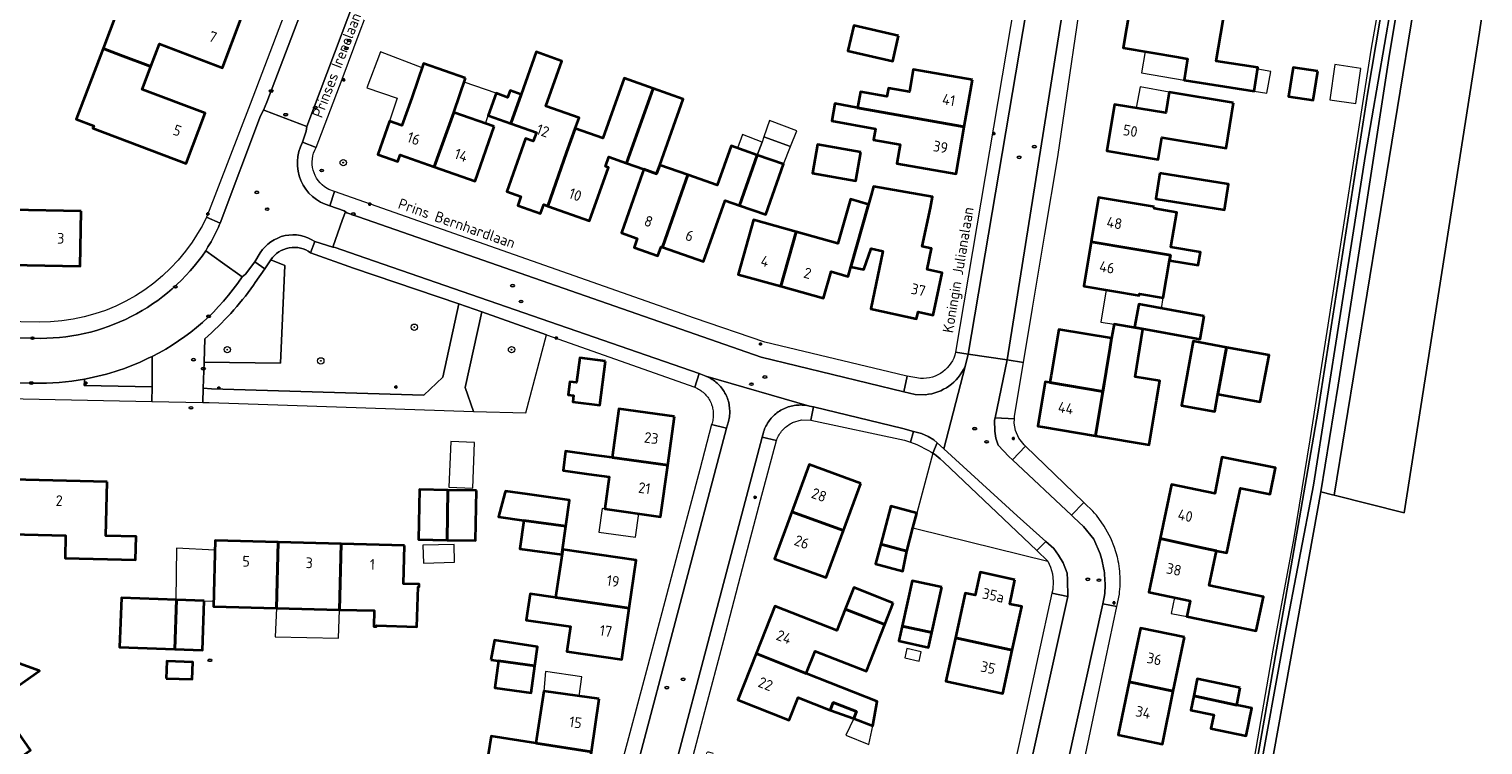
# Model space of a CAD drawing. Header units: metres. Extents: x 152610 to 160096, y 456114 to 462495.
# Tile 30 of 256: x 156224 to 156407, y 458388 to 458478. Entities that reach past the tile are written whole.
import ezdxf
from ezdxf.enums import TextEntityAlignment as Align

# ---------------------------------------------------------------- set-up
doc = ezdxf.new("R2010")
doc.units = ezdxf.units.M
doc.header["$LTSCALE"] = 0.5
doc.layers.get('0').update_dxf_attribs({"linetype": 'CONTINUOUS'})
for name, color, linetype, lineweight in [('B-PV-GR-BEPLANTING_CULTUUR_HEESTERS-GV', 251, 'CONTINUOUS', 18), ('B-PV-GR-BEPLANTING_CULTUUR_ROOS-GV', 251, 'CONTINUOUS', 18), ('B-PV-GR-BOOM-S', 251, 'CONTINUOUS', 25), ('B-PV-GR-GRAS-GV', 251, 'CONTINUOUS', 13), ('B-PV-GR-HAAG-GV', 251, 'CONTINUOUS', 13), ('B-PV-IE-MEUBILAIR-S', 251, 'CONTINUOUS', 25), ('B-PV-OG-BEBOUWING-GV', 6, 'CONTINUOUS', 35), ('B-PV-OG-BEBOUWING-T18', 1, 'CONTINUOUS', 18), ('B-PV-OG-BEBOUWING_OVERBOUWING-GV', 251, 'CONTINUOUS', 18), ('B-PV-OG-BEBOUWING_SCHUUR-GV', 251, 'CONTINUOUS', 18), ('B-PV-OG-TERREIN_BEGROEID-GV', 251, 'CONTINUOUS', 18), ('B-PV-OG-TERREIN_OEVER-GV', 251, 'CONTINUOUS', 18), ('B-PV-OG-TOPOGRAFIE-T18', 1, 'CONTINUOUS', 18), ('B-PV-OG-WATER_SLOOT-GV', 251, 'CONTINUOUS', 18), ('B-PV-VH-ONVERHARD_ZAND-GV', 251, 'CONTINUOUS', 18), ('B-PV-VH-OPENVERHARDING_BETONSTRAATSTEEN-GV', 251, 'CONTINUOUS', 18), ('B-PV-VH-OPENVERHARDING_STRAATBAKSTEEN-GV', 251, 'CONTINUOUS', 18), ('B-PV-VH-OPENVERHARDING_TEGEL-GV', 251, 'CONTINUOUS', 18)]:
    doc.layers.add(name, color=color, linetype=linetype, lineweight=lineweight)
doc.styles.add('NLCS-ISO', font='NLCS-ISO.ttf')
doc.styles.add('NLCS-ISO-M750-T18', font='NLCS-ISO.ttf', dxfattribs={"height": 1.35})

# ---------------------------------------------------------------- blocks, each defined once
blk = doc.blocks.new('SIE-MEUBILAIR_PAAL_LICHTMAST-SO')
for points in [[(-0.62, 0), (-1, 0)], [(-0.71, 0.71), (-0.44, 0.44)], [(0, 1), (0, 0.62)], [(0.44, 0.44), (0.71, 0.71)], [(1, 0), (0.62, 0)], [(-0.71, -0.71), (-0.44, -0.44)], [(0, -0.62), (0, -1)], [(0.44, -0.44), (0.71, -0.71)]]:
    blk.add_lwpolyline(points)
blk.add_circle((0, 0), 0.5)
blk = doc.blocks.new('SIE-MEUBILAIR_PUT_RIOOLPUT-SO')
blk.add_ellipse((0, 0), major_axis=(1.25, 0), ratio=0.54)
blk = doc.blocks.new('SIE-MEUBILAIR_PUT_KOLK-SO')
blk.add_ellipse((0, 0), major_axis=(1.25, 0), ratio=0.54)
at = {"style": 'NLCS-ISO'}
blk.add_text('klk', height=0.75, dxfattribs=at).set_placement((0.03, 0), align=Align.MIDDLE_CENTER)
blk = doc.blocks.new('SIE-MEUBILAIR_PUT_GASPUT-SO')
blk.add_ellipse((0, 0), major_axis=(1.25, 0), ratio=0.54)
at = {"style": 'NLCS-ISO'}
blk.add_text('gas ', height=0.75, dxfattribs=at).set_placement((0.53, 0.16), align=Align.MIDDLE_CENTER)
blk = doc.blocks.new('SIE-MEUBILAIR_PUT_DRAINAGEPUT-SO')
blk.add_ellipse((0, 0), major_axis=(1.25, 0), ratio=0.54)
at = {"style": 'NLCS-ISO'}
blk.add_text('dr', height=0.75, dxfattribs=at).set_placement((0.03, 0), align=Align.MIDDLE_CENTER)
blk = doc.blocks.new('SGR-BOOM_GBKN-SO')
at = {"linetype": 'ByBlock', "lineweight": 18}
h = blk.add_hatch(color=0, dxfattribs=at)
h.dxf.hatch_style = 1
edge = h.paths.add_edge_path()
edge.add_arc((0, 0), 0.25, 0, 360)
at = {"color": 0, "linetype": 'ByBlock', "lineweight": 18}
for radius in [2, 0.25]:
    blk.add_circle((0, 0), radius, dxfattribs=at)
at = {"color": 0, "linetype": 'ByBlock', "lineweight": 18, "style": 'NLCS-ISO'}
blk.add_attdef('SOORT', (2.5, 0), '', height=1.5, dxfattribs=at)

msp = doc.modelspace()

# ---------------------------------------------------------------- linework, layer by layer
at = {"layer": 'B-PV-GR-BEPLANTING_CULTUUR_HEESTERS-GV', "flags": 128}
msp.add_lwpolyline([(156289.189, 458439.289), (156281.048, 458442.174), (156278.948, 458432.646), (156280.011, 458429.626), (156286.602, 458429.45)], close=True, dxfattribs=at)
at = {"layer": 'B-PV-GR-BEPLANTING_CULTUUR_ROOS-GV', "flags": 128}
for points in [[(156246.105, 458435.833), (156255.723, 458435.712), (156256.275, 458447.981), (156254.51, 458448.706), (156253.751, 458447.593), (156252.549, 458445.85), (156252.323, 458445.518)], [(156246.208, 458438.781), (156246.105, 458435.833)]]:
    msp.add_lwpolyline(points, dxfattribs=at)
at = {"layer": 'B-PV-GR-BEPLANTING_CULTUUR_ROOS-GV'}
msp.add_lwpolyline([(156252.323, 458445.518, -0.0560343), (156246.208, 458438.781)], format="xyb", dxfattribs=at)
at = {"layer": 'B-PV-GR-GRAS-GV', "flags": 128}
msp.add_lwpolyline([(156407.777, 458485.689), (156406.58, 458477.35), (156397.081, 458416.889), (156388.267, 458419.092), (156388.085, 458419.138), (156386.606, 458419.542), (156378.804, 458376.264), (156362.318, 458290.592), (156356.871, 458252.467), (156356.577, 458249.817), (156346.125, 458182.398)], dxfattribs=at)
at = {"layer": 'B-PV-GR-HAAG-GV'}
msp.add_lwpolyline([(156239.59, 458436.569, -0.0715742), (156231.07, 458433.711)], format="xyb", dxfattribs=at)
at = {"layer": 'B-PV-GR-HAAG-GV', "flags": 128}
for points in [[(156239.562, 458432.737), (156239.59, 458436.569)], [(156231.07, 458433.711), (156231.047, 458433.428), (156231.003, 458432.887), (156239.562, 458432.737)]]:
    msp.add_lwpolyline(points, dxfattribs=at)
at = {"layer": 'B-PV-OG-BEBOUWING-GV', "flags": 128}
for points in [[(156239.399, 458473.022), (156240.483, 458475.873), (156248.406, 458472.879), (156250.712, 458478.982), (156238.981, 458483.415), (156236.773, 458484.249), (156233.392, 458475.306), (156235.598, 458474.467)], [(156374.628, 458480.608), (156373.002, 458480.886), (156369.946, 458481.409), (156362.966, 458482.604), (156361.732, 458475.392), (156368.712, 458474.198), (156369.84, 458474.005), (156369.419, 458471.316), (156378.235, 458469.939), (156378.699, 458472.905), (156373.45, 458473.725)], [(156333.484, 458476.897), (156327.832, 458478.193), (156327.106, 458475.027), (156332.758, 458473.731)], [(156239.399, 458473.022), (156235.598, 458474.467), (156233.392, 458475.306), (156230.027, 458466.405), (156232.235, 458465.566), (156232.12, 458465.262), (156243.84, 458460.832), (156246.233, 458467.163), (156238.31, 458470.158)], [(156279.013, 458471.555), (156273.728, 458473.407), (156272.223, 458469.113), (156271, 458465.623), (156269.433, 458466.172), (156267.961, 458461.973), (156270.462, 458461.096), (156270.753, 458461.927), (156275.054, 458460.42), (156277.508, 458467.261)], [(156292.798, 458465.253), (156293.273, 458466.573), (156289.102, 458468.054), (156291.11, 458473.717), (156287.887, 458474.866), (156285.996, 458469.512), (156285.985, 458469.516), (156284.705, 458465.861), (156287.913, 458464.719), (156287.524, 458463.627), (156286.554, 458463.971), (156284.19, 458457.314), (156285.962, 458456.684), (156285.56, 458455.554), (156288.439, 458454.532), (156288.84, 458455.663), (156289.355, 458455.48), (156291.701, 458462.202)], [(156302.597, 458470.291), (156298.955, 458471.584), (156296.27, 458464.02), (156292.798, 458465.253), (156291.701, 458462.202), (156289.355, 458455.48), (156294.589, 458453.622), (156296.971, 458460.331), (156296.601, 458460.462), (156297.03, 458461.671), (156299.249, 458460.884)], [(156342.774, 458471.354), (156335.328, 458472.652), (156334.838, 458469.839), (156332.191, 458470.3), (156332.012, 458469.271), (156328.679, 458469.852), (156328.315, 458467.856), (156341.745, 458465.454)], [(156386.21, 458472.443), (156383.123, 458472.925), (156382.551, 458469.265), (156385.638, 458468.783)], [(156285.985, 458469.516), (156284.601, 458470.009), (156284.296, 458469.154), (156282.84, 458469.673), (156281.845, 458466.88), (156284.705, 458465.861)], [(156299.249, 458460.884), (156301.423, 458460.112), (156303.037, 458459.539), (156303.424, 458460.63), (156306.378, 458468.949), (156302.597, 458470.291)], [(156375.623, 458468.483), (156367.529, 458469.827), (156367.095, 458467.21), (156360.654, 458468.279), (156359.683, 458462.431), (156366.15, 458461.357), (156366.608, 458464.114), (156374.675, 458462.775)], [(156341.745, 458465.454), (156328.315, 458467.856), (156325.469, 458468.376), (156325.071, 458466.197), (156330.559, 458465.217), (156330.316, 458463.822), (156333.685, 458463.235), (156333.264, 458460.82), (156340.711, 458459.522)], [(156282.599, 458465.477), (156277.508, 458467.261), (156275.054, 458460.42), (156280.195, 458458.618)], [(156315.706, 458461.903), (156312.398, 458463.062), (156310.659, 458458.095), (156306.969, 458459.388), (156306.187, 458457.156), (156303.784, 458450.292), (156308.95, 458448.483), (156311.652, 458456.198), (156313.483, 458455.557)], [(156328.721, 458462.266), (156323.284, 458463.22), (156322.652, 458459.618), (156328.089, 458458.664)], [(156303.784, 458450.292), (156306.187, 458457.156), (156306.969, 458459.388), (156303.424, 458460.63), (156303.037, 458459.539), (156301.423, 458460.112), (156301.021, 458458.965), (156298.617, 458452.101), (156300.608, 458451.404), (156300.208, 458450.262), (156303.2, 458449.214), (156303.6, 458450.356)], [(156315.706, 458461.903), (156313.483, 458455.557), (156316.794, 458454.397), (156319.016, 458460.744)], [(156366.357, 458459.616), (156365.843, 458456.409), (156374.466, 458455.025), (156374.98, 458458.232)], [(156337.486, 458455.265), (156337.747, 458456.631), (156330.345, 458457.951), (156330.016, 458456.85), (156329.702, 458455.688), (156327.484, 458447.821), (156329.099, 458447.513), (156330.011, 458450.138), (156331.518, 458449.819), (156329.973, 458442.531), (156335.753, 458441.306), (156335.933, 458442.157), (156337.851, 458441.751), (156338.983, 458447.092), (156337.066, 458447.498), (156337.629, 458450.154), (156336.455, 458450.403)], [(156329.702, 458455.688), (156327.412, 458456.334), (156325.843, 458450.768), (156320.591, 458452.237), (156318.674, 458445.383), (156324.043, 458443.881), (156324.981, 458447.232), (156327.147, 458446.626), (156327.484, 458447.821)], [(156365.671, 458455.371), (156358.636, 458456.549), (156357.702, 458450.973), (156367.678, 458449.302), (156367.567, 458448.64), (156371.173, 458448.036), (156371.448, 458449.679), (156367.753, 458450.298), (156368.486, 458454.675), (156365.635, 458455.153)], [(156230.636, 458454.842), (156221.772, 458455.024), (156221.63, 458448.092), (156230.493, 458447.909)], [(156320.591, 458452.237), (156315.221, 458453.74), (156313.304, 458446.886), (156318.674, 458445.383)], [(156367.678, 458449.302), (156357.702, 458450.973), (156356.769, 458445.399), (156363.743, 458444.231), (156363.776, 458444.424), (156366.776, 458443.921), (156367.567, 458448.64)], [(156371.941, 458441.614), (156363.69, 458443.13), (156363.162, 458440.259), (156371.413, 458438.743)], [(156359.352, 458433.098), (156359.195, 458432.149), (156358.273, 458426.564), (156364.994, 458425.442), (156365.926, 458431.026), (156366.334, 458433.471), (156363.227, 458433.989), (156364.231, 458440.006), (156360.585, 458440.615), (156360.515, 458440.193), (156360.276, 458438.84), (156360.081, 458437.737), (156360.116, 458437.731), (156359.609, 458434.658)], [(156359.195, 458432.149), (156359.352, 458433.098), (156359.609, 458434.658), (156360.116, 458437.731), (156360.081, 458437.737), (156360.276, 458438.84), (156353.632, 458439.949), (156352.674, 458434.213), (156352.516, 458433.264)], [(156373.654, 458431.793), (156374.719, 458437.702), (156370.559, 458438.476), (156369.062, 458430.405), (156373.267, 458429.647)], [(156374.719, 458437.702), (156373.654, 458431.793), (156378.983, 458430.828), (156380.087, 458436.703)], [(156296.609, 458435.95), (156293.375, 458436.369), (156292.972, 458433.263), (156292.113, 458433.375), (156291.898, 458431.716), (156292.586, 458431.627), (156292.485, 458430.848), (156295.89, 458430.406)], [(156358.273, 458426.564), (156359.195, 458432.149), (156352.516, 458433.264), (156351.935, 458433.36), (156350.997, 458427.779), (156351.584, 458427.68)], [(156305.279, 458428.996), (156298.277, 458429.968), (156297.426, 458423.836), (156304.431, 458422.889)], [(156294.846, 458424.185), (156291.593, 458424.625), (156291.263, 458422.191), (156294.517, 458421.751), (156297.087, 458421.394), (156296.528, 458417.368), (156303.53, 458416.396), (156304.431, 458422.889), (156297.426, 458423.836)], [(156328.71, 458420.579), (156322.214, 458422.953), (156320.047, 458417.024), (156326.543, 458414.65)], [(156366.39, 458413.64), (156371.872, 458412.439), (156373.472, 458412.107), (156374.776, 458411.836), (156375.836, 458416.872), (156376.492, 458419.991), (156380.225, 458419.232), (156380.896, 458422.531), (156374.14, 458423.904), (156373.277, 458419.299), (156367.823, 458420.447)], [(156233.916, 458420.761), (156221.954, 458421.055), (156221.786, 458414.215), (156228.677, 458414.046), (156228.607, 458411.186), (156237.472, 458410.968), (156237.544, 458413.898), (156233.749, 458413.991)], [(156276.78, 458419.749), (156273.186, 458419.814), (156273.071, 458413.518), (156276.666, 458413.452)], [(156280.375, 458419.683), (156276.78, 458419.749), (156276.666, 458413.452), (156280.26, 458413.387)], [(156286.79, 458419.219), (156284.014, 458419.61), (156283.943, 458419.337), (156283.16, 458416.359), (156286.329, 458415.917), (156291.609, 458415.182), (156292.069, 458418.483)], [(156326.543, 458414.65), (156320.047, 458417.024), (156317.881, 458411.096), (156324.377, 458408.722)], [(156335.782, 458416.855), (156332.507, 458417.721), (156331.242, 458412.933), (156334.517, 458412.068), (156335.291, 458414.998)], [(156291.609, 458415.182), (156286.329, 458415.917), (156285.833, 458412.362), (156291.113, 458411.625)], [(156255.429, 458413.187), (156247.489, 458413.39), (156247.277, 458405.088), (156255.217, 458404.885)], [(156263.369, 458412.985), (156255.429, 458413.187), (156255.217, 458404.885), (156263.158, 458404.682)], [(156366.39, 458413.64), (156364.971, 458406.898), (156370.169, 458405.804), (156369.758, 458403.847), (156378.467, 458402.013), (156379.373, 458406.319), (156372.556, 458407.754), (156373.472, 458412.107), (156371.872, 458412.439)], [(156271.315, 458412.782), (156263.369, 458412.985), (156263.158, 458404.682), (156267.511, 458404.571), (156267.461, 458402.587), (156267.779, 458402.578), (156267.782, 458402.687), (156272.879, 458402.543), (156273.021, 458407.57), (156273.168, 458407.566), (156273.177, 458407.884), (156271.191, 458407.935)], [(156290.945, 458406.131), (156299.595, 458404.889), (156300.464, 458410.939), (156291.223, 458412.274), (156290.332, 458406.219)], [(156334.517, 458412.068), (156331.242, 458412.933), (156330.589, 458410.461), (156333.997, 458409.56)], [(156348.124, 458408.464), (156343.742, 458409.418), (156343.111, 458406.516), (156341.853, 458406.79), (156340.628, 458401.16), (156347.779, 458399.604), (156348.97, 458405.078), (156347.458, 458405.407)], [(156338.941, 458407.509), (156335.196, 458408.338), (156333.93, 458402.617), (156337.677, 458401.802)], [(156242.643, 458405.929), (156235.698, 458406.181), (156235.472, 458399.961), (156242.417, 458399.709)], [(156246.113, 458405.803), (156242.643, 458405.929), (156242.417, 458399.709), (156245.887, 458399.583)], [(156299.595, 458404.889), (156290.945, 458406.131), (156290.332, 458406.219), (156287.108, 458406.682), (156286.634, 458403.383), (156292.202, 458402.583), (156291.749, 458399.434), (156298.669, 458398.44)], [(156332.799, 458405.533), (156327.845, 458407.482), (156326.779, 458404.773), (156331.734, 458402.824)], [(156326.779, 458404.773), (156325.714, 458402.064), (156317.909, 458405.134), (156315.574, 458399.2), (156321.87, 458396.665), (156322.982, 458399.493), (156329.426, 458396.958), (156331.734, 458402.824)], [(156337.677, 458401.802), (156333.93, 458402.617), (156333.519, 458400.759), (156337.263, 458399.93)], [(156369.455, 458401.228), (156363.906, 458402.379), (156362.505, 458395.629), (156368.044, 458394.429)], [(156282.192, 458398.362), (156283.133, 458398.236), (156287.708, 458397.621), (156288.031, 458400.022), (156282.635, 458400.837)], [(156347.779, 458399.604), (156340.628, 458401.16), (156339.437, 458395.685), (156346.588, 458394.13)], [(156321.87, 458396.665), (156315.574, 458399.2), (156313.265, 458393.331), (156319.722, 458390.791), (156320.838, 458393.627), (156324.884, 458392.035), (156325.269, 458393.013), (156328.178, 458391.869), (156327.838, 458391.004), (156330.237, 458390.06), (156330.8, 458393.152)], [(156241.322, 458396.049), (156244.61, 458395.93), (156244.688, 458398.079), (156241.4, 458398.198)], [(156287.708, 458397.621), (156283.133, 458398.236), (156282.678, 458394.852), (156287.253, 458394.237)], [(156368.044, 458394.429), (156362.505, 458395.629), (156361.117, 458388.938), (156366.666, 458387.787)], [(156376.47, 458394.87), (156371.059, 458395.974), (156370.63, 458393.869), (156376.027, 458392.699)], [(156295.796, 458393.479), (156288.838, 458394.45), (156287.861, 458387.899), (156294.833, 458386.826)], [(156328.178, 458391.869), (156325.269, 458393.013), (156324.884, 458392.035), (156327.838, 458391.004)], [(156376.027, 458392.699), (156370.63, 458393.869), (156370.256, 458392.037), (156373.133, 458391.45), (156372.781, 458389.725), (156377.203, 458388.822), (156377.915, 458392.308), (156376.518, 458392.593), (156376.026, 458392.693)], [(156287.861, 458387.899), (156282.223, 458388.768), (156281.864, 458386.432), (156287.4, 458385.666), (156286.936, 458381.705), (156293.945, 458380.684), (156294.833, 458386.826)]]:
    msp.add_lwpolyline(points, close=True, dxfattribs=at)
msp.add_lwpolyline([(156211.908, 458378.346), (156224.271, 458387.016), (156219.942, 458393.189), (156225.403, 458397.017), (156218.719, 458399.404)], dxfattribs=at)
at = {"layer": 'B-PV-OG-BEBOUWING_OVERBOUWING-GV', "flags": 128}
for points in [[(156273.543, 458472.88), (156268.308, 458474.882), (156266.592, 458470.345), (156270.376, 458469.041), (156269.433, 458466.172), (156271, 458465.623), (156272.223, 458469.113)], [(156368.712, 458474.198), (156364.485, 458474.921), (156364.03, 458472.225), (156369.419, 458471.316), (156369.84, 458474.005)], [(156380.297, 458472.412), (156378.667, 458472.703), (156378.235, 458469.939), (156379.806, 458469.664)], [(156391.647, 458472.797), (156388.366, 458473.276), (156387.72, 458468.856), (156391.001, 458468.376)], [(156282.84, 458469.673), (156278.841, 458471.063), (156277.508, 458467.261), (156281.495, 458465.864), (156281.845, 458466.88)], [(156367.529, 458469.827), (156363.863, 458470.491), (156363.381, 458467.826), (156367.095, 458467.21)], [(156316.534, 458464.192), (156319.899, 458462.974), (156320.687, 458464.961), (156317.257, 458466.237)], [(156363.743, 458444.231), (156359.584, 458444.928), (156358.924, 458440.886), (156360.585, 458440.615), (156363.152, 458440.186), (156363.162, 458440.259), (156363.69, 458443.13), (156366.56, 458442.603), (156366.776, 458443.921), (156363.776, 458444.424)], [(156280.143, 458425.737), (156277.128, 458425.855), (156276.903, 458420.111), (156279.919, 458419.993)], [(156296.528, 458417.368), (156296.18, 458417.418), (156295.764, 458414.441), (156300.374, 458413.797), (156300.791, 458416.776)], [(156247.459, 458412.196), (156242.632, 458412.418), (156242.531, 458405.933), (156242.643, 458405.929), (156246.113, 458405.803), (156247.295, 458405.774)], [(156370.169, 458405.804), (156368.207, 458406.217), (156367.78, 458404.233), (156369.758, 458403.847)], [(156263.158, 458404.682), (156255.217, 458404.885), (156255.057, 458401.293), (156263.033, 458401.1)], [(156293.646, 458396.248), (156289.069, 458396.9), (156288.838, 458394.45), (156293.311, 458393.826)], [(156330.237, 458390.06), (156327.838, 458391.004), (156326.861, 458388.907), (156329.751, 458387.718)]]:
    msp.add_lwpolyline(points, close=True, dxfattribs=at)
at = {"layer": 'B-PV-OG-BEBOUWING_SCHUUR-GV', "flags": 128}
for points in [[(156315.706, 458461.903), (156316.297, 458463.519), (156313.834, 458464.466), (156313.203, 458462.78)], [(156319.899, 458462.974), (156316.534, 458464.192), (156316.297, 458463.519), (156315.706, 458461.903), (156319.016, 458460.744)], [(156277.622, 458410.666), (156277.562, 458412.908), (156273.637, 458412.804), (156273.696, 458410.562)], [(156336.335, 458399.385), (156334.516, 458399.797), (156334.252, 458398.629), (156336.071, 458398.217)]]:
    msp.add_lwpolyline(points, close=True, dxfattribs=at)
at = {"layer": 'B-PV-OG-TERREIN_BEGROEID-GV', "flags": 128}
msp.add_lwpolyline([(156398.339, 458493.409), (156398.304, 458492.962), (156395.25, 458474.611), (156391.872, 458452.802), (156388.791, 458432.938), (156386.606, 458419.542), (156388.085, 458419.138), (156388.267, 458419.092), (156399.375, 458486.921), (156407.874, 458487.48), (156408.634, 458487.973), (156410.662, 458488.77), (156412.279, 458488.9), (156416.338, 458488.559), (156417.187, 458488.489), (156400.058, 458492.965)], close=True, dxfattribs=at)
for points in [[(156246.105, 458435.833), (156245.991, 458432.582), (156247.033, 458432.474), (156273.74, 458431.691), (156276.14, 458433.967), (156278.173, 458443.193), (156264.916, 458447.646), (156259.503, 458449.59)], [(156254.51, 458448.706), (156256.275, 458447.981), (156255.723, 458435.712), (156246.105, 458435.833)]]:
    msp.add_lwpolyline(points, dxfattribs=at)
at = {"layer": 'B-PV-OG-TERREIN_BEGROEID-GV'}
msp.add_lwpolyline([(156259.503, 458449.59, 0.4293809), (156254.51, 458448.706)], format="xyb", dxfattribs=at)
at = {"layer": 'B-PV-OG-TERREIN_OEVER-GV', "flags": 128}
for points in [[(156345.462, 458191.231), (156350.028, 458222.309), (156353.404, 458246.889), (156359.204, 458280.574), (156363.127, 458301.35), (156363.612, 458304.374), (156372.699, 458352.038), (156382.169, 458406.118), (156386.232, 458429.554), (156392.539, 458469.807), (156396.543, 458493.696)], [(156395.404, 458480.435), (156392.238, 458461.975), (156385.668, 458420.358), (156382.082, 458401.552), (156378.663, 458382.869), (156373.334, 458351.183), (156366.02, 458313.849), (156361.948, 458291.492), (156360.282, 458280.703), (156354.897, 458245.592), (156347.823, 458198.207), (156346.348, 458190.1), (156345.221, 458182.44), (156346.033, 458181.475), (156346.125, 458182.398), (156356.577, 458249.817), (156356.871, 458252.467), (156362.318, 458290.592), (156378.804, 458376.264), (156386.606, 458419.542), (156388.791, 458432.938), (156391.872, 458452.802), (156395.25, 458474.611), (156398.304, 458492.962)], [(156395.043, 458487.268), (156392.953, 458475.341), (156387.358, 458439.694), (156385.223, 458426.046), (156383.223, 458413.749), (156380.575, 458399.615), (156378.413, 458387.237), (156375.98, 458373.535), (156370.599, 458343.358), (156369.305, 458336.023), (156368.359, 458331.699), (156366.008, 458320.375), (156362.771, 458302.6), (156360.873, 458292.835), (156358.306, 458278.674), (156354.117, 458254.661), (156351.387, 458236.072), (156349.085, 458217.904)]]:
    msp.add_lwpolyline(points, dxfattribs=at)
at = {"layer": 'B-PV-OG-WATER_SLOOT-GV', "flags": 128}
for points in [[(156396.543, 458493.696), (156392.539, 458469.807), (156386.232, 458429.554), (156382.169, 458406.118), (156372.699, 458352.038), (156363.612, 458304.374), (156363.127, 458301.35), (156359.204, 458280.574), (156353.404, 458246.889), (156350.028, 458222.309), (156345.462, 458191.231)], [(156347.823, 458198.207), (156354.897, 458245.592), (156360.282, 458280.703), (156361.948, 458291.492), (156366.02, 458313.849), (156373.334, 458351.183), (156378.663, 458382.869), (156382.082, 458401.552), (156385.668, 458420.358), (156392.238, 458461.975), (156395.404, 458480.435)]]:
    msp.add_lwpolyline(points, dxfattribs=at)
at = {"layer": 'B-PV-VH-ONVERHARD_ZAND-GV', "flags": 128}
msp.add_lwpolyline([(156407.368, 458487.099), (156407.874, 458487.48), (156399.375, 458486.921), (156388.267, 458419.092), (156397.081, 458416.889), (156406.58, 458477.35), (156407.777, 458485.689), (156407.291, 458485.688), (156407.085, 458485.798), (156406.957, 458486.163), (156406.972, 458486.543)], close=True, dxfattribs=at)
at = {"layer": 'B-PV-VH-ONVERHARD_ZAND-GV'}
msp.add_lwpolyline([(156239.59, 458436.569, -0.0715742), (156231.07, 458433.711)], format="xyb", dxfattribs=at)
at = {"layer": 'B-PV-VH-ONVERHARD_ZAND-GV', "flags": 128}
for points in [[(156239.562, 458432.737), (156239.59, 458436.569)], [(156231.07, 458433.711), (156231.047, 458433.428), (156231.003, 458432.887), (156239.562, 458432.737)]]:
    msp.add_lwpolyline(points, dxfattribs=at)
at = {"layer": 'B-PV-VH-OPENVERHARDING_BETONSTRAATSTEEN-GV', "flags": 128}
for points in [[(156266.159, 458500.692), (156261.488, 458488.317), (156253.977, 458468.546), (156253.597, 458467.546), (156253.764, 458467.489), (156259.013, 458465.48)], [(156259.013, 458465.48), (156271.882, 458499.531)], [(156258.481, 458463.505), (156258.966, 458464.916), (156259.013, 458465.48), (156253.764, 458467.489), (156253.597, 458467.546), (156253.198, 458466.825), (156248.107, 458453.337), (156248.011, 458453.083)], [(156260.193, 458462.846), (156258.481, 458463.505)], [(156261.914, 458455.504), (156262.525, 458457.301)], [(156260.016, 458451.039), (156262.295, 458450.3), (156263.533, 458453.778), (156263.892, 458454.733), (156263.707, 458454.866), (156261.914, 458455.504)], [(156336.848, 458431.74), (156335.55, 458431.76), (156334.149, 458432.101), (156316.194, 458436.473), (156265.516, 458454.111), (156264.042, 458454.632), (156263.892, 458454.733), (156263.533, 458453.778), (156262.295, 458450.3)], [(156247.028, 458451.062), (156246.992, 458450.965), (156246.59, 458450.339), (156246.313, 458449.85), (156248.434, 458448.338), (156250.886, 458446.556)], [(156250.886, 458446.556), (156251.317, 458446.923), (156252.47, 458448.447), (156253.177, 458449.593)], [(156253.177, 458449.593), (156252.47, 458448.447), (156253.751, 458447.593), (156254.51, 458448.706)], [(156259.503, 458449.59), (156260.016, 458451.039)], [(156262.295, 458450.3), (156262.593, 458450.286), (156265.37, 458449.307), (156308.395, 458434.392), (156309.23, 458434.093), (156322.291, 458430.314), (156322.795, 458430.212), (156334.035, 458427.488), (156335.347, 458427.13), (156336.346, 458426.857), (156337.219, 458426.482), (156337.917, 458426.065), (156338.35, 458425.67), (156339.167, 458424.924), (156341.844, 458435.272)], [(156346.827, 458349.51), (156359.159, 458405.446), (156359.385, 458406.472), (156359.415, 458406.785), (156359.437, 458407.099), (156359.451, 458407.413), (156359.457, 458407.727), (156359.455, 458408.042), (156359.446, 458408.356), (156359.428, 458408.67), (156359.402, 458408.984), (156359.368, 458409.296), (156359.326, 458409.608), (156359.277, 458409.918), (156359.219, 458410.228), (156359.153, 458410.535), (156359.08, 458410.841), (156358.999, 458411.145), (156358.911, 458411.447), (156358.827, 458411.708), (156358.033, 458413.561), (156356.755, 458415.14), (156355.535, 458416.282), (156355.23, 458416.568), (156347.811, 458423.541), (156347.336, 458423.988), (156346.027, 458425.374), (156345.724, 458426.273), (156345.59, 458427.167), (156345.545, 458428.52), (156345.614, 458428.845), (156347.153, 458436.118), (156342.234, 458436.852), (156341.844, 458435.272), (156339.167, 458424.924), (156348.394, 458416.522), (156352.02, 458413.277), (156353, 458412.4), (156353.592, 458411.539), (156354.185, 458410.569), (156354.685, 458409.285), (156354.739, 458408.437), (156354.757, 458406.348), (156341.948, 458348.498)], [(156341.844, 458435.272), (156342.234, 458436.852), (156340.657, 458437.081)], [(156298.732, 458359.868), (156316.309, 458426.411), (156316.466, 458427.007), (156316.485, 458427.067), (156316.55, 458427.254), (156316.623, 458427.438), (156316.703, 458427.62), (156316.791, 458427.798), (156316.885, 458427.972), (156316.986, 458428.143), (156317.095, 458428.309), (156317.21, 458428.471), (156317.331, 458428.628), (156317.458, 458428.78), (156317.592, 458428.926), (156317.731, 458429.067), (156317.876, 458429.203), (156318.027, 458429.332), (156318.182, 458429.455), (156318.342, 458429.573), (156318.507, 458429.683), (156318.676, 458429.786), (156318.849, 458429.883), (156319.026, 458429.973), (156319.038, 458429.978), (156319.219, 458430.059), (156319.403, 458430.133), (156319.591, 458430.199), (156319.78, 458430.258), (156319.972, 458430.308), (156320.166, 458430.351), (156320.362, 458430.387), (156320.558, 458430.414), (156320.756, 458430.433), (156320.954, 458430.444), (156321.153, 458430.448), (156321.352, 458430.443), (156321.55, 458430.431), (156321.747, 458430.41), (156321.944, 458430.381), (156322.139, 458430.345), (156322.291, 458430.314), (156309.23, 458434.093), (156309.332, 458434.049), (156309.512, 458433.966), (156309.688, 458433.875), (156309.86, 458433.778), (156310.029, 458433.673), (156310.192, 458433.562), (156310.352, 458433.444), (156310.506, 458433.32), (156310.655, 458433.19), (156310.799, 458433.054), (156310.937, 458432.912), (156311.07, 458432.765), (156311.196, 458432.612), (156311.316, 458432.455), (156311.43, 458432.293), (156311.537, 458432.126), (156311.637, 458431.955), (156311.73, 458431.78), (156311.816, 458431.602), (156311.872, 458431.472), (156311.943, 458431.288), (156312.007, 458431.101), (156312.063, 458430.912), (156312.111, 458430.721), (156312.152, 458430.528), (156312.185, 458430.333), (156312.209, 458430.138), (156312.226, 458429.941), (156312.235, 458429.744), (156312.236, 458429.547), (156312.229, 458429.35), (156312.214, 458429.153), (156312.191, 458428.958), (156312.16, 458428.763), (156312.121, 458428.57), (156312.074, 458428.378), (156311.849, 458427.528), (156294.348, 458361.335)], [(156336.239, 458433.774), (156334.555, 458434.086), (156334.149, 458432.101), (156335.55, 458431.76), (156336.848, 458431.74)]]:
    msp.add_lwpolyline(points, dxfattribs=at)
for points in [[(156351.246, 458490.11), (156342.234, 458436.852), (156347.153, 458436.118), (156355.341, 458487.899), (156355.463, 458488.637), (156355.536, 458489.026), (156355.67, 458489.347)], [(156308.395, 458434.392), (156307.855, 458432.672), (156308.011, 458432.606), (156308.166, 458432.531), (156308.317, 458432.45), (156308.464, 458432.362), (156308.606, 458432.267), (156308.744, 458432.165), (156308.878, 458432.057), (156309.006, 458431.943), (156309.128, 458431.823), (156309.245, 458431.697), (156309.356, 458431.567), (156309.461, 458431.431), (156309.559, 458431.29), (156309.65, 458431.145), (156309.735, 458430.996), (156309.812, 458430.845), (156309.882, 458430.688), (156309.945, 458430.528), (156310.001, 458430.366), (156310.049, 458430.201), (156310.089, 458430.034), (156310.122, 458429.865), (156310.146, 458429.695), (156310.163, 458429.524), (156310.172, 458429.352), (156310.172, 458429.181), (156310.165, 458429.009), (156310.15, 458428.838), (156310.126, 458428.668), (156310.095, 458428.499), (156310.056, 458428.331), (156310.009, 458428.166), (156309.955, 458428.003), (156311.849, 458427.528), (156312.074, 458428.378), (156312.121, 458428.57), (156312.16, 458428.763), (156312.191, 458428.958), (156312.214, 458429.153), (156312.229, 458429.35), (156312.236, 458429.547), (156312.235, 458429.744), (156312.226, 458429.941), (156312.209, 458430.138), (156312.185, 458430.333), (156312.152, 458430.528), (156312.111, 458430.721), (156312.063, 458430.912), (156312.007, 458431.101), (156311.943, 458431.288), (156311.872, 458431.472), (156311.816, 458431.602), (156311.73, 458431.78), (156311.637, 458431.955), (156311.537, 458432.126), (156311.43, 458432.293), (156311.316, 458432.455), (156311.196, 458432.612), (156311.07, 458432.765), (156310.937, 458432.912), (156310.799, 458433.054), (156310.655, 458433.19), (156310.506, 458433.32), (156310.352, 458433.444), (156310.192, 458433.562), (156310.029, 458433.673), (156309.86, 458433.778), (156309.688, 458433.875), (156309.512, 458433.966), (156309.332, 458434.049), (156309.23, 458434.093)], [(156322.429, 458428.546), (156322.795, 458430.212), (156322.291, 458430.314), (156322.139, 458430.345), (156321.944, 458430.381), (156321.747, 458430.41), (156321.55, 458430.431), (156321.352, 458430.443), (156321.153, 458430.448), (156320.954, 458430.444), (156320.756, 458430.433), (156320.558, 458430.414), (156320.362, 458430.387), (156320.166, 458430.351), (156319.972, 458430.308), (156319.78, 458430.258), (156319.591, 458430.199), (156319.403, 458430.133), (156319.219, 458430.059), (156319.038, 458429.978), (156319.026, 458429.973), (156318.849, 458429.883), (156318.676, 458429.786), (156318.507, 458429.683), (156318.342, 458429.573), (156318.182, 458429.455), (156318.027, 458429.332), (156317.876, 458429.203), (156317.731, 458429.067), (156317.592, 458428.926), (156317.458, 458428.78), (156317.331, 458428.628), (156317.21, 458428.471), (156317.095, 458428.309), (156316.986, 458428.143), (156316.885, 458427.972), (156316.791, 458427.798), (156316.703, 458427.62), (156316.623, 458427.438), (156316.55, 458427.254), (156316.485, 458427.067), (156316.466, 458427.007), (156316.309, 458426.411), (156318.106, 458425.96), (156318.145, 458426.068), (156318.212, 458426.232), (156318.287, 458426.393), (156318.369, 458426.551), (156318.457, 458426.705), (156318.553, 458426.855), (156318.655, 458427), (156318.764, 458427.14), (156318.878, 458427.276), (156318.999, 458427.406), (156319.126, 458427.531), (156319.258, 458427.649), (156319.395, 458427.762), (156319.537, 458427.868), (156319.684, 458427.968), (156319.835, 458428.062), (156319.99, 458428.148), (156320.149, 458428.227), (156321.265, 458428.56)], [(156349.467, 458425.261), (156349.277, 458425.445), (156348.611, 458426.278), (156348.183, 458427.255), (156348.033, 458428.149), (156348.063, 458428.696), (156345.614, 458428.845), (156345.545, 458428.52), (156345.59, 458427.167), (156345.724, 458426.273), (156346.027, 458425.374), (156347.336, 458423.988), (156347.811, 458423.541)], [(156334.996, 458425.768), (156335.788, 458425.492), (156337.265, 458424.737), (156337.523, 458424.573), (156337.777, 458424.404), (156338.35, 458425.67), (156337.917, 458426.065), (156337.219, 458426.482), (156336.346, 458426.857), (156335.347, 458427.13)], [(156350.859, 458412.141), (156352.02, 458413.277), (156348.394, 458416.522), (156339.167, 458424.924), (156338.35, 458425.67), (156337.777, 458424.404), (156337.986, 458424.243), (156338.192, 458424.079), (156338.703, 458423.682), (156339.185, 458423.251)], [(156360.93, 458405.083), (156361.258, 458406.638), (156361.295, 458406.958), (156361.323, 458407.279), (156361.344, 458407.6), (156361.357, 458407.922), (156361.362, 458408.244), (156361.359, 458408.566), (156361.348, 458408.887), (156361.328, 458409.209), (156361.301, 458409.53), (156361.266, 458409.85), (156361.223, 458410.169), (156361.172, 458410.487), (156361.113, 458410.803), (156361.047, 458411.118), (156361.005, 458411.298), (156360.649, 458412.526), (156360.172, 458413.712), (156359.36, 458415.197), (156358.375, 458416.573), (156358.148, 458416.838), (156357.915, 458417.098), (156356.877, 458418.1), (156356.783, 458418.191), (156355.23, 458416.568), (156355.535, 458416.282), (156356.755, 458415.14), (156358.033, 458413.561), (156358.827, 458411.708), (156358.911, 458411.447), (156358.999, 458411.145), (156359.08, 458410.841), (156359.153, 458410.535), (156359.219, 458410.228), (156359.277, 458409.918), (156359.326, 458409.608), (156359.368, 458409.296), (156359.402, 458408.984), (156359.428, 458408.67), (156359.446, 458408.356), (156359.455, 458408.042), (156359.457, 458407.727), (156359.451, 458407.413), (156359.437, 458407.099), (156359.415, 458406.785), (156359.385, 458406.472), (156359.159, 458405.446)], [(156354.757, 458406.348), (156354.739, 458408.437), (156354.685, 458409.285), (156354.185, 458410.569), (156353.592, 458411.539), (156353, 458412.4), (156352.02, 458413.277), (156350.859, 458412.141), (156352.263, 458410.805), (156352.6, 458410.034), (156352.827, 458409.223), (156352.939, 458408.231), (156352.882, 458407.235), (156352.777, 458406.754)], [(156334.417, 458326.772), (156336.477, 458326.366), (156341.948, 458348.498), (156354.757, 458406.348), (156352.777, 458406.754), (156351.053, 458398.892), (156348.632, 458387.852), (156346.689, 458378.989), (156342.864, 458361.545), (156340.939, 458352.765), (156338.212, 458341.895), (156335.538, 458331.238)]]:
    msp.add_lwpolyline(points, close=True, dxfattribs=at)
at = {"layer": 'B-PV-VH-OPENVERHARDING_BETONSTRAATSTEEN-GV'}
for points in [[(156261.914, 458455.504, -0.4769102), (156258.481, 458463.505)], [(156258.481, 458463.505, 0.4769102), (156261.914, 458455.504)], [(156261.581, 458457.696, -0.4089517), (156260.193, 458462.846)], [(156262.525, 458457.301, -0.0684041), (156261.581, 458457.696)], [(156248.011, 458453.083, -0.0372117), (156247.028, 458451.062)], [(156253.177, 458449.593, -0.4205564), (156260.016, 458451.039)], [(156260.016, 458451.039, 0.4205564), (156253.177, 458449.593)], [(156254.51, 458448.706, -0.4293809), (156259.503, 458449.59)], [(156340.657, 458437.081, -0.3602362), (156336.239, 458433.774)], [(156336.848, 458431.74, 0.2682774), (156341.844, 458435.272)], [(156341.844, 458435.272, -0.2682774), (156336.848, 458431.74)]]:
    msp.add_lwpolyline(points, format="xyb", dxfattribs=at)
at = {"layer": 'B-PV-VH-OPENVERHARDING_STRAATBAKSTEEN-GV'}
for points in [[(156246.313, 458449.85, -0.2575708), (156224.703, 458438.848)], [(156239.59, 458436.569, 0.1293511), (156250.886, 458446.556)], [(156231.07, 458433.711, 0.0715742), (156239.59, 458436.569)], [(156224.654, 458433.206, 0.0509695), (156231.07, 458433.711)]]:
    msp.add_lwpolyline(points, format="xyb", dxfattribs=at)
at = {"layer": 'B-PV-VH-OPENVERHARDING_STRAATBAKSTEEN-GV', "flags": 128}
for points in [[(156250.886, 458446.556), (156248.434, 458448.338), (156246.313, 458449.85)], [(156224.703, 458438.848), (156198.536, 458439.36)], [(156197.099, 458433.774), (156224.654, 458433.206)]]:
    msp.add_lwpolyline(points, dxfattribs=at)
msp.add_lwpolyline([(156337.986, 458424.243), (156337.777, 458424.404), (156335.782, 458416.855), (156335.291, 458414.998), (156335.764, 458414.881), (156352.263, 458410.805), (156350.859, 458412.141), (156339.185, 458423.251), (156338.703, 458423.682), (156338.192, 458424.079)], close=True, dxfattribs=at)
at = {"layer": 'B-PV-VH-OPENVERHARDING_TEGEL-GV', "flags": 128}
for points in [[(156360.842, 458508.66), (156358.938, 458509.02), (156357.439, 458500), (156355.67, 458489.347), (156355.536, 458489.026), (156355.463, 458488.637), (156355.341, 458487.899), (156347.153, 458436.118), (156349.206, 458435.814), (156350.338, 458442.615), (156351.891, 458451.946), (156353.511, 458461.678), (156357.234, 458487.133), (156358.308, 458493.544), (156358.707, 458495.925), (156359.203, 458498.884), (156359.39, 458500), (156360.507, 458506.659)], [(156351.298, 458490.535), (156349.706, 458490.766), (156340.657, 458437.081), (156342.234, 458436.852), (156351.246, 458490.11)], [(156261.914, 458455.504), (156263.707, 458454.866), (156263.892, 458454.733), (156264.042, 458454.632), (156265.516, 458454.111), (156316.194, 458436.473), (156334.149, 458432.101), (156334.555, 458434.086), (156334.356, 458434.122), (156316.653, 458438.357), (156307.786, 458441.389), (156262.525, 458457.301)], [(156281.048, 458442.174), (156289.189, 458439.289), (156307.855, 458432.672), (156308.395, 458434.392), (156265.37, 458449.307), (156262.593, 458450.286), (156262.295, 458450.3), (156260.016, 458451.039), (156259.503, 458449.59), (156264.916, 458447.646), (156278.173, 458443.193)], [(156281.048, 458442.174), (156278.173, 458443.193), (156276.14, 458433.967), (156273.74, 458431.691), (156247.033, 458432.474), (156245.991, 458432.582), (156245.927, 458430.768), (156246.732, 458430.751), (156280.011, 458429.626), (156278.948, 458432.646)], [(156349.206, 458435.814), (156347.153, 458436.118), (156345.614, 458428.845), (156348.063, 458428.696), (156348.082, 458429.055)], [(156334.996, 458425.768), (156335.347, 458427.13), (156334.035, 458427.488), (156322.795, 458430.212), (156322.429, 458428.546), (156334.221, 458426.038)], [(156311.849, 458427.528), (156309.955, 458428.003), (156308.455, 458422.345), (156306.024, 458413.173), (156303.673, 458404.303), (156301.414, 458395.779), (156298.876, 458386.203), (156295.536, 458373.603), (156295.405, 458373.108), (156295.204, 458372.35), (156292.72, 458362.979), (156292.423, 458361.857), (156294.348, 458361.335)], [(156318.106, 458425.96), (156316.309, 458426.411), (156298.732, 458359.868), (156300.557, 458359.426), (156301.055, 458361.315), (156303.719, 458371.414), (156306.59, 458382.299), (156309.115, 458391.872), (156311.482, 458400.847), (156313.858, 458409.855), (156316.127, 458418.457)], [(156356.783, 458418.191), (156349.467, 458425.261), (156347.811, 458423.541), (156355.23, 458416.568)], [(156340.904, 458325.493), (156342.903, 458325.099), (156344.349, 458330.915), (156346.997, 458341.57), (156349.646, 458352.228), (156350.547, 458355.854), (156351.962, 458362.563), (156353.177, 458368.323), (156354.392, 458374.083), (156359.092, 458396.368), (156360.93, 458405.083), (156359.159, 458405.446), (156346.827, 458349.51)]]:
    msp.add_lwpolyline(points, close=True, dxfattribs=at)
for points in [[(156264.312, 458501.185), (156261.737, 458494.298), (156260.965, 458492.233), (156260.889, 458492.029), (156259.777, 458489.057), (156251.889, 458468.288), (156246.533, 458454.368), (156246.409, 458454.096), (156248.107, 458453.337), (156253.198, 458466.825), (156253.597, 458467.546), (156253.977, 458468.546), (156261.488, 458488.317), (156266.159, 458500.692)], [(156271.882, 458499.531), (156259.013, 458465.48), (156258.966, 458464.916), (156258.481, 458463.505), (156260.193, 458462.846), (156263.457, 458471.464), (156265.759, 458477.542), (156266.286, 458478.933), (156266.549, 458479.627), (156267.855, 458483.076)], [(156248.011, 458453.083), (156248.107, 458453.337), (156246.409, 458454.096), (156245.879, 458452.938), (156245.686, 458452.691), (156244.611, 458450.954)], [(156246.313, 458449.85), (156246.59, 458450.339), (156246.992, 458450.965), (156247.028, 458451.062)], [(156252.323, 458445.518), (156252.549, 458445.85), (156253.751, 458447.593), (156252.47, 458448.447), (156251.317, 458446.923), (156250.886, 458446.556)], [(156225.362, 458440.885), (156213.826, 458441.099), (156213.493, 458441.105), (156198.338, 458441.385), (156193.289, 458441.927)], [(156198.536, 458439.36), (156224.703, 458438.848)], [(156246.105, 458435.833), (156246.208, 458438.781)], [(156239.59, 458436.569), (156239.562, 458432.737), (156239.548, 458430.899), (156245.927, 458430.768), (156245.991, 458432.582), (156246.105, 458435.833)], [(156224.654, 458433.206), (156197.099, 458433.774)], [(156239.562, 458432.737), (156231.003, 458432.887), (156231.047, 458433.428), (156231.07, 458433.711)], [(156196.942, 458431.776), (156199.487, 458431.724), (156217.212, 458431.359), (156239.548, 458430.899), (156239.562, 458432.737)]]:
    msp.add_lwpolyline(points, dxfattribs=at)
at = {"layer": 'B-PV-VH-OPENVERHARDING_TEGEL-GV'}
for points in [[(156247.028, 458451.062, 0.0372117), (156248.011, 458453.083)], [(156224.703, 458438.848, 0.2575708), (156246.313, 458449.85)], [(156244.611, 458450.954, -0.2513029), (156225.362, 458440.885)], [(156250.886, 458446.556, -0.1293511), (156239.59, 458436.569)], [(156246.208, 458438.781, 0.0560343), (156252.323, 458445.518)], [(156231.07, 458433.711, -0.0509695), (156224.654, 458433.206)]]:
    msp.add_lwpolyline(points, format="xyb", dxfattribs=at)

# ---------------------------------------------------------------- block references
at = {"layer": 'B-PV-GR-BOOM-S', "xscale": 0.2, "yscale": 0.2, "zscale": 0.2}
for p in [(156263.612, 458460.947), (156272.554, 458440.238), (156249.021, 458437.414), (156284.791, 458437.414), (156260.788, 458436.002)]:
    msp.add_blockref('SGR-BOOM_GBKN-SO', p, dxfattribs=at)
at = {"layer": 'B-PV-IE-MEUBILAIR-S', "xscale": 0.2, "yscale": 0.2, "zscale": 0.2}
for name, p in [('SIE-MEUBILAIR_PUT_GASPUT-SO', (156263.999, 458475.313)), ('SIE-MEUBILAIR_PUT_GASPUT-SO', (156264.345, 458476.316)), ('SIE-MEUBILAIR_PAAL_LICHTMAST-SO', (156263.664, 458471.355)), ('SIE-MEUBILAIR_PUT_KOLK-SO', (156254.534, 458469.947)), ('SIE-MEUBILAIR_PUT_KOLK-SO', (156260.103, 458467.889)), ('SIE-MEUBILAIR_PUT_RIOOLPUT-SO', (156256.372, 458466.968)), ('SIE-MEUBILAIR_PAAL_LICHTMAST-SO', (156345.468, 458464.599)), ('SIE-MEUBILAIR_PUT_RIOOLPUT-SO', (156350.562, 458462.96)), ('SIE-MEUBILAIR_PUT_RIOOLPUT-SO', (156348.65, 458461.608)), ('SIE-MEUBILAIR_PUT_RIOOLPUT-SO', (156260.905, 458459.948)), ('SIE-MEUBILAIR_PUT_RIOOLPUT-SO', (156252.741, 458457.212)), ('SIE-MEUBILAIR_PUT_RIOOLPUT-SO', (156254.043, 458455.095)), ('SIE-MEUBILAIR_PAAL_LICHTMAST-SO', (156266.945, 458455.724)), ('SIE-MEUBILAIR_PAAL_LICHTMAST-SO', (156246.578, 458454.495)), ('SIE-MEUBILAIR_PUT_KOLK-SO', (156264.875, 458454.487)), ('SIE-MEUBILAIR_PUT_KOLK-SO', (156242.497, 458445.324)), ('SIE-MEUBILAIR_PUT_RIOOLPUT-SO', (156284.92, 458445.465)), ('SIE-MEUBILAIR_PUT_RIOOLPUT-SO', (156285.984, 458443.474)), ('SIE-MEUBILAIR_PUT_KOLK-SO', (156246.68, 458441.598)), ('SIE-MEUBILAIR_PUT_KOLK-SO', (156224.519, 458438.849)), ('SIE-MEUBILAIR_PAAL_LICHTMAST-SO', (156290.426, 458438.869)), ('SIE-MEUBILAIR_PAAL_LICHTMAST-SO', (156316.105, 458438.119)), ('SIE-MEUBILAIR_PUT_RIOOLPUT-SO', (156244.771, 458436.159)), ('SIE-MEUBILAIR_PUT_DRAINAGEPUT-SO', (156246.014, 458435.008)), ('SIE-MEUBILAIR_PUT_KOLK-SO', (156224.367, 458433.206)), ('SIE-MEUBILAIR_PAAL_LICHTMAST-SO', (156231.221, 458433.202)), ('SIE-MEUBILAIR_PUT_RIOOLPUT-SO', (156314.969, 458433.062)), ('SIE-MEUBILAIR_PUT_RIOOLPUT-SO', (156316.665, 458433.977)), ('SIE-MEUBILAIR_PAAL_LICHTMAST-SO', (156247.956, 458432.579)), ('SIE-MEUBILAIR_PAAL_LICHTMAST-SO', (156270.236, 458432.709)), ('SIE-MEUBILAIR_PUT_RIOOLPUT-SO', (156244.46, 458430.097)), ('SIE-MEUBILAIR_PUT_RIOOLPUT-SO', (156343.058, 458427.48)), ('SIE-MEUBILAIR_PUT_RIOOLPUT-SO', (156344.563, 458425.808)), ('SIE-MEUBILAIR_PAAL_LICHTMAST-SO', (156347.92, 458426.236)), ('SIE-MEUBILAIR_PAAL_LICHTMAST-SO', (156315.429, 458418.832)), ('SIE-MEUBILAIR_PUT_RIOOLPUT-SO', (156357.297, 458408.503)), ('SIE-MEUBILAIR_PUT_RIOOLPUT-SO', (156358.694, 458408.399)), ('SIE-MEUBILAIR_PAAL_LICHTMAST-SO', (156360.576, 458405.559)), ('SIE-MEUBILAIR_PUT_RIOOLPUT-SO', (156246.844, 458398.331)), ('SIE-MEUBILAIR_PUT_RIOOLPUT-SO', (156304.332, 458394.872)), ('SIE-MEUBILAIR_PUT_RIOOLPUT-SO', (156306.366, 458395.925))]:
    msp.add_blockref(name, p, dxfattribs=at)

# ---------------------------------------------------------------- texts
at = {"layer": 'B-PV-OG-BEBOUWING-T18', "style": 'NLCS-ISO-M750-T18'}
for s, rotation, p in [('7', 339.3, (156247.2, 458476.759)), ('41', 350.1, (156339.797, 458468.834)), ('5', 339.3, (156242.738, 458464.987)), ('16', 340.7, (156272.48, 458463.971)), ('12', 340.5, (156288.732, 458464.961)), ('50', 350.5, (156362.635, 458464.946)), ('14', 340.7, (156278.451, 458461.878)), ('39', 350.1, (156338.765, 458462.917)), ('10', 340.5, (156292.808, 458456.907)), ('8', 340.7, (156302.027, 458453.556)), ('48', 350.5, (156360.635, 458453.348)), ('3', 358.8, (156228.065, 458451.427)), ('6', 340.7, (156307.193, 458451.747)), ('4', 344.4, (156316.663, 458448.542)), ('2', 344.4, (156322.032, 458447.04)), ('46', 350.5, (156359.701, 458447.773)), ('37', 348, (156335.971, 458444.94)), ('44', 350.5, (156354.516, 458430.06)), ('23', 352.1, (156302.379, 458426.286)), ('21', 352.1, (156301.504, 458419.986)), ('2', 358.6, (156227.874, 458418.409)), ('28', 339.9, (156323.479, 458419.13)), ('40', 348.1, (156369.553, 458416.528)), ('26', 339.9, (156321.312, 458413.202)), ('5', 358.5, (156251.395, 458410.789)), ('3', 358.6, (156259.335, 458410.587)), ('1', 358.5, (156267.278, 458410.384)), ('38', 348.1, (156368.127, 458409.754)), ('19', 351.8, (156297.558, 458408.294)), ('35a', 347.7, (156345.401, 458406.498)), ('17', 351.8, (156296.657, 458402.02)), ('24', 338.5, (156319.068, 458401.252)), ('35', 347.7, (156344.741, 458397.399)), ('36', 348.3, (156365.653, 458398.496)), ('22', 338.5, (156316.746, 458395.35)), ('15', 351.7, (156292.84, 458390.511)), ('34', 348.3, (156364.259, 458391.776))]:
    msp.add_text(s, height=1.35, rotation=rotation, dxfattribs=at).set_placement(p, align=Align.MIDDLE)
at = {"layer": 'B-PV-OG-TOPOGRAFIE-T18', "style": 'NLCS-ISO-M750-T18'}
for s, rotation, p in [('Prinses Irenelaan', 69, (156262.787, 458473.203)), ('Prins Bernhardlaan', 340.7, (156277.899, 458453.316)), ('Koningin Julianalaan', 80.6, (156341.174, 458447.41)), ('Koningin Wilhelminalaan', 75, (156307.386, 458377.815))]:
    msp.add_text(s, height=1.35, rotation=rotation, dxfattribs=at).set_placement(p, align=Align.MIDDLE)

doc.saveas('drawing.dxf')
